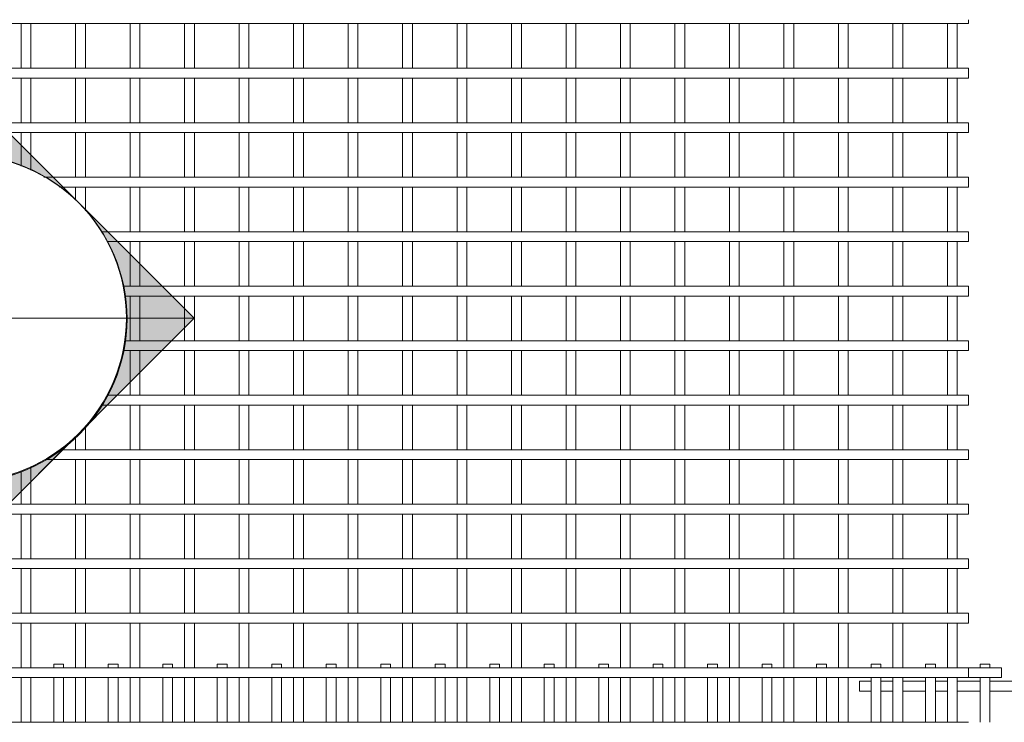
# Model space of a CAD drawing. Header units: millimetres. Extents: x 270 to 8201, y -488 to 3349.
# Tile 7 of 9: x 3745 to 5552, y 2060 to 3349. Entities that reach past the tile are written whole.
import ezdxf

# ---------------------------------------------------------------- set-up
doc = ezdxf.new("R2010")
doc.units = ezdxf.units.MM
for name, color, linetype, lineweight in [('A-DETL-THIN', 151, 'Continuous', 18), ('A-GENM', 13, 'Continuous', 18), ('G-ANNO-SYMB', 111, 'Continuous', 9)]:
    doc.layers.add(name, color=color, linetype=linetype, lineweight=lineweight)

# ---------------------------------------------------------------- blocks, each defined once
blk = doc.blocks.new('United Steel Ductile SE91 Small Mesh - United Steel Ductile SE91 Small Mesh-261679-Level 1')
at = {"layer": 'A-GENM'}
for p, q in [((-1738.9, 0), (-1738.9, -6.9)), ((-1720.9, 0), (-1738.9, 0)), ((-1720.9, -6.9), (-1720.9, 0)), ((-1638.9, 0), (-1638.9, -6.9)), ((-1620.9, 0), (-1638.9, 0)), ((-1620.9, -6.9), (-1620.9, 0)), ((-1538.9, 0), (-1538.9, -6.9)), ((-1520.9, 0), (-1538.9, 0)), ((-1520.9, -6.9), (-1520.9, 0)), ((-1438.9, 0), (-1438.9, -6.9)), ((-1420.9, 0), (-1438.9, 0)), ((-1420.9, -6.9), (-1420.9, 0)), ((-1338.9, 0), (-1338.9, -6.9)), ((-1320.9, 0), (-1338.9, 0)), ((-1320.9, -6.9), (-1320.9, 0)), ((-1238.9, 0), (-1238.9, -6.9)), ((-1220.9, 0), (-1238.9, 0)), ((-1220.9, -6.9), (-1220.9, 0)), ((-1138.9, 0), (-1138.9, -6.9)), ((-1120.9, 0), (-1138.9, 0)), ((-1120.9, -6.9), (-1120.9, 0)), ((-1038.9, 0), (-1038.9, -6.9)), ((-1020.9, 0), (-1038.9, 0)), ((-1020.9, -6.9), (-1020.9, 0)), ((-938.9, 0), (-938.9, -6.9)), ((-920.9, 0), (-938.9, 0)), ((-920.9, -6.9), (-920.9, 0)), ((-838.9, 0), (-838.9, -6.9)), ((-820.9, 0), (-838.9, 0)), ((-820.9, -6.9), (-820.9, 0)), ((-738.9, 0), (-738.9, -6.9)), ((-720.9, 0), (-738.9, 0)), ((-720.9, -6.9), (-720.9, 0)), ((-639, 0), (-639, -6.9)), ((-621, 0), (-639, 0)), ((-621, -6.9), (-621, 0)), ((-539, 0), (-539, -6.9)), ((-521, 0), (-539, 0)), ((-521, -6.9), (-521, 0)), ((-439, 0), (-439, -6.9)), ((-421, 0), (-439, 0)), ((-421, -6.9), (-421, 0)), ((-339, 0), (-339, -6.9)), ((-321, 0), (-339, 0)), ((-321, -6.9), (-321, 0)), ((-239, 0), (-239, -6.9)), ((-221, 0), (-239, 0)), ((-221, -6.9), (-221, 0)), ((-139, 0), (-139, -6.9)), ((-121, 0), (-139, 0)), ((-121, -6.9), (-121, 0)), ((-39, 0), (-39, -6.9)), ((-21, 0), (-39, 0)), ((-21, -6.9), (-21, 0)), ((0, -6.9), (-60, -6.9)), ((0, -24.9), (0, -6.9)), ((-1738.9, -24.9), (-1738.9, -106.5)), ((-1720.9, -106.5), (-1720.9, -24.9)), ((-1638.9, -24.9), (-1638.9, -106.5)), ((-1620.9, -106.5), (-1620.9, -24.9)), ((-1538.9, -24.9), (-1538.9, -106.5)), ((-1520.9, -106.5), (-1520.9, -24.9)), ((-1438.9, -24.9), (-1438.9, -106.5)), ((-1420.9, -106.5), (-1420.9, -24.9)), ((-1338.9, -24.9), (-1338.9, -106.5)), ((-1320.9, -106.5), (-1320.9, -24.9)), ((-1238.9, -24.9), (-1238.9, -106.5)), ((-1220.9, -106.5), (-1220.9, -24.9)), ((-1138.9, -24.9), (-1138.9, -106.8)), ((-1120.9, -106.5), (-1120.9, -24.9)), ((-1038.9, -24.9), (-1038.9, -106.5)), ((-1020.9, -106.5), (-1020.9, -24.9)), ((-938.9, -24.9), (-938.9, -106.5)), ((-920.9, -106.5), (-920.9, -24.9)), ((-838.9, -24.9), (-838.9, -106.5)), ((-820.9, -106.5), (-820.9, -24.9)), ((-738.9, -24.9), (-738.9, -106.5)), ((-720.9, -106.5), (-720.9, -24.9)), ((-639, -24.9), (-639, -106.5)), ((-621, -106.5), (-621, -24.9)), ((-539, -24.9), (-539, -106.5)), ((-521, -106.5), (-521, -24.9)), ((-439, -24.9), (-439, -106.8)), ((-421, -106.5), (-421, -24.9)), ((-339, -24.9), (-339, -106.5)), ((-321, -106.5), (-321, -24.9)), ((-239, -24.9), (-239, -106.5)), ((-221, -106.5), (-221, -24.9)), ((-139, -24.9), (-139, -106.5)), ((-121, -106.5), (-121, -24.9)), ((-60, -24.9), (0, -24.9)), ((-39, -24.9), (-39, -106.5)), ((-21, -106.5), (-21, -24.9))]:
    blk.add_line(p, q, dxfattribs=at)
blk = doc.blocks.new('United Steel Ductile SE91 Small Mesh - United Steel Ductile SE91 Small Mesh-V1-Level 1')
at = {"layer": 'A-GENM'}
for p, q in [((0, -524.8), (0, -517.8)), ((-4560, -524.8), (0, -524.8)), ((-1738.9, -524.8), (-1738.9, -606.8)), ((-1720.9, -606.8), (-1720.9, -524.8)), ((-1638.9, -524.8), (-1638.9, -606.8)), ((-1620.9, -606.8), (-1620.9, -524.8)), ((-1538.9, -524.8), (-1538.9, -606.8)), ((-1520.9, -606.8), (-1520.9, -524.8)), ((-1438.9, -524.8), (-1438.9, -606.8)), ((-1420.9, -606.8), (-1420.9, -524.8)), ((-1338.9, -524.8), (-1338.9, -606.8)), ((-1320.9, -606.8), (-1320.9, -524.8)), ((-1238.9, -524.8), (-1238.9, -606.8)), ((-1220.9, -606.8), (-1220.9, -524.8)), ((-1138.9, -524.8), (-1138.9, -606.8)), ((-1120.9, -606.8), (-1120.9, -524.8)), ((-1038.9, -524.8), (-1038.9, -606.8)), ((-1020.9, -606.8), (-1020.9, -524.8)), ((-938.9, -524.8), (-938.9, -606.8)), ((-920.9, -606.8), (-920.9, -524.8)), ((-838.9, -524.8), (-838.9, -606.8)), ((-820.9, -606.8), (-820.9, -524.8)), ((-738.9, -524.8), (-738.9, -606.8)), ((-720.9, -606.8), (-720.9, -524.8)), ((-639, -524.8), (-639, -606.8)), ((-621, -606.8), (-621, -524.8)), ((-539, -524.8), (-539, -606.8)), ((-521, -606.8), (-521, -524.8)), ((-439, -524.8), (-439, -606.8)), ((-421, -606.8), (-421, -524.8)), ((-339, -524.8), (-339, -606.8)), ((-321, -606.8), (-321, -524.8)), ((-239, -524.8), (-239, -606.8)), ((-221, -606.8), (-221, -524.8)), ((-139, -524.8), (-139, -606.8)), ((-121, -606.8), (-121, -524.8)), ((-39, -524.8), (-39, -606.8)), ((-21, -606.8), (-21, -524.8)), ((0, -606.8), (-4560, -606.8)), ((0, -624.8), (0, -606.8)), ((-4560, -624.8), (0, -624.8)), ((-1738.9, -624.8), (-1738.9, -706.8)), ((-1720.9, -706.8), (-1720.9, -624.8)), ((-1638.9, -624.8), (-1638.9, -706.8)), ((-1620.9, -706.8), (-1620.9, -624.8)), ((-1538.9, -624.8), (-1538.9, -706.8)), ((-1520.9, -706.8), (-1520.9, -624.8)), ((-1438.9, -624.8), (-1438.9, -706.8)), ((-1420.9, -706.8), (-1420.9, -624.8)), ((-1338.9, -624.8), (-1338.9, -706.8)), ((-1320.9, -706.8), (-1320.9, -624.8)), ((-1238.9, -624.8), (-1238.9, -706.8)), ((-1220.9, -706.8), (-1220.9, -624.8)), ((-1138.9, -624.8), (-1138.9, -706.8)), ((-1120.9, -706.8), (-1120.9, -624.8)), ((-1038.9, -624.8), (-1038.9, -706.8)), ((-1020.9, -706.8), (-1020.9, -624.8)), ((-938.9, -624.8), (-938.9, -706.8)), ((-920.9, -706.8), (-920.9, -624.8)), ((-838.9, -624.8), (-838.9, -706.8)), ((-820.9, -706.8), (-820.9, -624.8)), ((-738.9, -624.8), (-738.9, -706.8)), ((-720.9, -706.8), (-720.9, -624.8)), ((-639, -624.8), (-639, -706.8)), ((-621, -706.8), (-621, -624.8)), ((-539, -624.8), (-539, -706.8)), ((-521, -706.8), (-521, -624.8)), ((-439, -624.8), (-439, -706.8)), ((-421, -706.8), (-421, -624.8)), ((-339, -624.8), (-339, -706.8)), ((-321, -706.8), (-321, -624.8)), ((-239, -624.8), (-239, -706.8)), ((-221, -706.8), (-221, -624.8)), ((-139, -624.8), (-139, -706.8)), ((-121, -706.8), (-121, -624.8)), ((-39, -624.8), (-39, -706.8)), ((-21, -706.8), (-21, -624.8)), ((0, -706.8), (-4560, -706.8)), ((0, -724.8), (0, -706.8)), ((-4560, -724.8), (0, -724.8)), ((-1738.9, -724.8), (-1738.9, -786.6)), ((-1720.9, -794.1), (-1720.9, -724.8)), ((-1638.9, -724.8), (-1638.9, -806.7)), ((-1620.9, -806.7), (-1620.9, -724.8)), ((-1538.9, -724.8), (-1538.9, -806.7)), ((-1520.9, -806.7), (-1520.9, -724.8)), ((-1438.9, -724.8), (-1438.9, -806.7)), ((-1420.9, -806.7), (-1420.9, -724.8)), ((-1338.9, -724.8), (-1338.9, -806.7)), ((-1320.9, -806.7), (-1320.9, -724.8)), ((-1238.9, -724.8), (-1238.9, -806.7)), ((-1220.9, -806.7), (-1220.9, -724.8)), ((-1138.9, -724.8), (-1138.9, -806.7)), ((-1120.9, -806.7), (-1120.9, -724.8)), ((-1038.9, -724.8), (-1038.9, -806.7)), ((-1020.9, -806.7), (-1020.9, -724.8)), ((-938.9, -724.8), (-938.9, -806.7)), ((-920.9, -806.7), (-920.9, -724.8)), ((-838.9, -724.8), (-838.9, -806.7)), ((-820.9, -806.7), (-820.9, -724.8)), ((-738.9, -724.8), (-738.9, -806.7)), ((-720.9, -806.7), (-720.9, -724.8)), ((-639, -724.8), (-639, -806.7)), ((-621, -806.7), (-621, -724.8)), ((-539, -724.8), (-539, -806.7)), ((-521, -806.7), (-521, -724.8)), ((-439, -724.8), (-439, -806.7)), ((-421, -806.7), (-421, -724.8)), ((-339, -724.8), (-339, -806.7)), ((-321, -806.7), (-321, -724.8)), ((-239, -724.8), (-239, -806.7)), ((-221, -806.7), (-221, -724.8)), ((-139, -724.8), (-139, -806.7)), ((-121, -806.7), (-121, -724.8)), ((-39, -724.8), (-39, -806.7)), ((-21, -806.7), (-21, -724.8)), ((0, -806.7), (-1697.3, -806.7)), ((0, -824.7), (0, -806.7)), ((-1668.6, -824.7), (0, -824.7)), ((-1638.9, -824.7), (-1638.9, -849.1)), ((-1620.9, -868.5), (-1620.9, -824.7)), ((-1538.9, -824.7), (-1538.9, -906.7)), ((-1520.9, -906.7), (-1520.9, -824.7)), ((-1438.9, -824.7), (-1438.9, -906.7)), ((-1420.9, -906.7), (-1420.9, -824.7)), ((-1338.9, -824.7), (-1338.9, -906.7)), ((-1320.9, -906.7), (-1320.9, -824.7)), ((-1238.9, -824.7), (-1238.9, -906.7)), ((-1220.9, -906.7), (-1220.9, -824.7)), ((-1138.9, -824.7), (-1138.9, -906.7)), ((-1120.9, -906.7), (-1120.9, -824.7)), ((-1038.9, -824.7), (-1038.9, -906.7)), ((-1020.9, -906.7), (-1020.9, -824.7)), ((-938.9, -824.7), (-938.9, -906.7)), ((-920.9, -906.7), (-920.9, -824.7)), ((-838.9, -824.7), (-838.9, -906.7)), ((-820.9, -906.7), (-820.9, -824.7)), ((-738.9, -824.7), (-738.9, -906.7)), ((-720.9, -906.7), (-720.9, -824.7)), ((-639, -824.7), (-639, -906.7)), ((-621, -906.7), (-621, -824.7)), ((-539, -824.7), (-539, -906.7)), ((-521, -906.7), (-521, -824.7)), ((-439, -824.7), (-439, -906.7)), ((-421, -906.7), (-421, -824.7)), ((-339, -824.7), (-339, -906.7)), ((-321, -906.7), (-321, -824.7)), ((-239, -824.7), (-239, -906.7)), ((-221, -906.7), (-221, -824.7)), ((-139, -824.7), (-139, -906.7)), ((-121, -906.7), (-121, -824.7)), ((-39, -824.7), (-39, -906.7)), ((-21, -906.7), (-21, -824.7)), ((0, -906.7), (-1591.5, -906.7)), ((0, -924.7), (0, -906.7)), ((-1581.9, -924.7), (0, -924.7)), ((-1538.9, -924.7), (-1538.9, -1006.7)), ((-1520.9, -1006.7), (-1520.9, -924.7)), ((-1438.9, -924.7), (-1438.9, -1006.7)), ((-1420.9, -1006.7), (-1420.9, -924.7)), ((-1338.9, -924.7), (-1338.9, -1006.7)), ((-1320.9, -1006.7), (-1320.9, -924.7)), ((-1238.9, -924.7), (-1238.9, -1006.7)), ((-1220.9, -1006.7), (-1220.9, -924.7)), ((-1138.9, -924.7), (-1138.9, -1006.7)), ((-1120.9, -1006.7), (-1120.9, -924.7)), ((-1038.9, -924.7), (-1038.9, -1006.7)), ((-1020.9, -1006.7), (-1020.9, -924.7)), ((-938.9, -924.7), (-938.9, -1006.7)), ((-920.9, -1006.7), (-920.9, -924.7)), ((-838.9, -924.7), (-838.9, -1006.7)), ((-820.9, -1006.7), (-820.9, -924.7)), ((-738.9, -924.7), (-738.9, -1006.7)), ((-720.9, -1006.7), (-720.9, -924.7)), ((-639, -924.7), (-639, -1006.7)), ((-621, -1006.7), (-621, -924.7)), ((-539, -924.7), (-539, -1006.7)), ((-521, -1006.7), (-521, -924.7)), ((-439, -924.7), (-439, -1006.7)), ((-421, -1006.7), (-421, -924.7)), ((-339, -924.7), (-339, -1006.7)), ((-321, -1006.7), (-321, -924.7)), ((-239, -924.7), (-239, -1006.7)), ((-221, -1006.7), (-221, -924.7)), ((-139, -924.7), (-139, -1006.7)), ((-121, -1006.7), (-121, -924.7)), ((-39, -924.7), (-39, -1006.7)), ((-21, -1006.7), (-21, -924.7)), ((0, -1006.7), (-1550.7, -1006.7)), ((0, -1024.7), (0, -1006.7)), ((-1548.7, -1024.7), (0, -1024.7)), ((-1538.9, -1024.7), (-1538.9, -1106.7)), ((-1520.9, -1106.7), (-1520.9, -1024.7)), ((-1438.9, -1024.7), (-1438.9, -1106.7)), ((-1420.9, -1106.7), (-1420.9, -1024.7)), ((-1338.9, -1024.7), (-1338.9, -1106.7)), ((-1320.9, -1106.7), (-1320.9, -1024.7)), ((-1238.9, -1024.7), (-1238.9, -1106.7)), ((-1220.9, -1106.7), (-1220.9, -1024.7)), ((-1138.9, -1024.7), (-1138.9, -1106.7)), ((-1120.9, -1106.7), (-1120.9, -1024.7)), ((-1038.9, -1024.7), (-1038.9, -1106.7)), ((-1020.9, -1106.7), (-1020.9, -1024.7)), ((-938.9, -1024.7), (-938.9, -1106.7)), ((-920.9, -1106.7), (-920.9, -1024.7)), ((-838.9, -1024.7), (-838.9, -1106.7)), ((-820.9, -1106.7), (-820.9, -1024.7)), ((-738.9, -1024.7), (-738.9, -1106.7)), ((-720.9, -1106.7), (-720.9, -1024.7)), ((-639, -1024.7), (-639, -1106.7)), ((-621, -1106.7), (-621, -1024.7)), ((-539, -1024.7), (-539, -1106.7)), ((-521, -1106.7), (-521, -1024.7)), ((-439, -1024.7), (-439, -1106.7)), ((-421, -1106.7), (-421, -1024.7)), ((-339, -1024.7), (-339, -1106.7)), ((-321, -1106.7), (-321, -1024.7)), ((-239, -1024.7), (-239, -1106.7)), ((-221, -1106.7), (-221, -1024.7)), ((-139, -1024.7), (-139, -1106.7)), ((-121, -1106.7), (-121, -1024.7)), ((-39, -1024.7), (-39, -1106.7)), ((-21, -1106.7), (-21, -1024.7)), ((0, -1106.7), (-1548.5, -1106.7)), ((0, -1124.7), (0, -1106.7)), ((-1550.4, -1124.7), (0, -1124.7)), ((-1538.9, -1124.7), (-1538.9, -1206.7)), ((-1520.9, -1206.7), (-1520.9, -1124.7)), ((-1438.9, -1124.7), (-1438.9, -1206.7)), ((-1420.9, -1206.7), (-1420.9, -1124.7)), ((-1338.9, -1124.7), (-1338.9, -1206.7)), ((-1320.9, -1206.7), (-1320.9, -1124.7)), ((-1238.9, -1124.7), (-1238.9, -1206.7)), ((-1220.9, -1206.7), (-1220.9, -1124.7)), ((-1138.9, -1124.7), (-1138.9, -1206.7)), ((-1120.9, -1206.7), (-1120.9, -1124.7)), ((-1038.9, -1124.7), (-1038.9, -1206.7)), ((-1020.9, -1206.7), (-1020.9, -1124.7)), ((-938.9, -1124.7), (-938.9, -1206.7)), ((-920.9, -1206.7), (-920.9, -1124.7)), ((-838.9, -1124.7), (-838.9, -1206.7)), ((-820.9, -1206.7), (-820.9, -1124.7)), ((-738.9, -1124.7), (-738.9, -1206.7)), ((-720.9, -1206.7), (-720.9, -1124.7)), ((-639, -1124.7), (-639, -1206.7)), ((-621, -1206.7), (-621, -1124.7)), ((-539, -1124.7), (-539, -1206.7)), ((-521, -1206.7), (-521, -1124.7)), ((-439, -1124.7), (-439, -1206.7)), ((-421, -1206.7), (-421, -1124.7)), ((-339, -1124.7), (-339, -1206.7)), ((-321, -1206.7), (-321, -1124.7)), ((-239, -1124.7), (-239, -1206.7)), ((-221, -1206.7), (-221, -1124.7)), ((-139, -1124.7), (-139, -1206.7)), ((-121, -1206.7), (-121, -1124.7)), ((-39, -1124.7), (-39, -1206.7)), ((-21, -1206.7), (-21, -1124.7)), ((0, -1206.7), (-1581, -1206.7)), ((0, -1224.7), (0, -1206.7)), ((-1590.6, -1224.7), (0, -1224.7)), ((-1538.9, -1224.7), (-1538.9, -1306.7)), ((-1520.9, -1306.7), (-1520.9, -1224.7)), ((-1438.9, -1224.7), (-1438.9, -1306.7)), ((-1420.9, -1306.7), (-1420.9, -1224.7)), ((-1338.9, -1224.7), (-1338.9, -1306.7)), ((-1320.9, -1306.7), (-1320.9, -1224.7)), ((-1238.9, -1224.7), (-1238.9, -1306.7)), ((-1220.9, -1306.7), (-1220.9, -1224.7)), ((-1138.9, -1224.7), (-1138.9, -1306.7)), ((-1120.9, -1306.7), (-1120.9, -1224.7)), ((-1038.9, -1224.7), (-1038.9, -1306.7)), ((-1020.9, -1306.7), (-1020.9, -1224.7)), ((-938.9, -1224.7), (-938.9, -1306.7)), ((-920.9, -1306.7), (-920.9, -1224.7)), ((-838.9, -1224.7), (-838.9, -1306.7)), ((-820.9, -1306.7), (-820.9, -1224.7)), ((-738.9, -1224.7), (-738.9, -1306.7)), ((-720.9, -1306.7), (-720.9, -1224.7)), ((-639, -1224.7), (-639, -1306.7)), ((-621, -1306.7), (-621, -1224.7)), ((-539, -1224.7), (-539, -1306.7)), ((-521, -1306.7), (-521, -1224.7)), ((-439, -1224.7), (-439, -1306.7)), ((-421, -1306.7), (-421, -1224.7)), ((-339, -1224.7), (-339, -1306.7)), ((-321, -1306.7), (-321, -1224.7)), ((-239, -1224.7), (-239, -1306.7)), ((-221, -1306.7), (-221, -1224.7)), ((-139, -1224.7), (-139, -1306.7)), ((-121, -1306.7), (-121, -1224.7)), ((-39, -1224.7), (-39, -1306.7)), ((-21, -1306.7), (-21, -1224.7)), ((-1620.9, -1306.7), (-1620.9, -1264.6)), ((-1638.9, -1284), (-1638.9, -1306.7)), ((0, -1306.7), (-1666.6, -1306.7)), ((0, -1324.7), (0, -1306.7)), ((-1694.1, -1324.7), (0, -1324.7)), ((-1638.9, -1324.7), (-1638.9, -1406.7)), ((-1620.9, -1406.7), (-1620.9, -1324.7)), ((-1538.9, -1324.7), (-1538.9, -1406.7)), ((-1520.9, -1406.7), (-1520.9, -1324.7)), ((-1438.9, -1324.7), (-1438.9, -1406.7)), ((-1420.9, -1406.7), (-1420.9, -1324.7)), ((-1338.9, -1324.7), (-1338.9, -1406.7)), ((-1320.9, -1406.7), (-1320.9, -1324.7)), ((-1238.9, -1324.7), (-1238.9, -1406.7)), ((-1220.9, -1406.7), (-1220.9, -1324.7)), ((-1138.9, -1324.7), (-1138.9, -1406.7)), ((-1120.9, -1406.7), (-1120.9, -1324.7)), ((-1038.9, -1324.7), (-1038.9, -1406.7)), ((-1020.9, -1406.7), (-1020.9, -1324.7)), ((-938.9, -1324.7), (-938.9, -1406.7)), ((-920.9, -1406.7), (-920.9, -1324.7)), ((-838.9, -1324.7), (-838.9, -1406.7)), ((-820.9, -1406.7), (-820.9, -1324.7)), ((-738.9, -1324.7), (-738.9, -1406.7)), ((-720.9, -1406.7), (-720.9, -1324.7)), ((-639, -1324.7), (-639, -1406.7)), ((-621, -1406.7), (-621, -1324.7)), ((-539, -1324.7), (-539, -1406.7)), ((-521, -1406.7), (-521, -1324.7)), ((-439, -1324.7), (-439, -1406.7)), ((-421, -1406.7), (-421, -1324.7)), ((-339, -1324.7), (-339, -1406.7)), ((-321, -1406.7), (-321, -1324.7)), ((-239, -1324.7), (-239, -1406.7)), ((-221, -1406.7), (-221, -1324.7)), ((-139, -1324.7), (-139, -1406.7)), ((-121, -1406.7), (-121, -1324.7)), ((-39, -1324.7), (-39, -1406.7)), ((-21, -1406.7), (-21, -1324.7)), ((-1738.9, -1346.5), (-1738.9, -1406.7)), ((-1720.9, -1406.7), (-1720.9, -1339)), ((0, -1406.7), (-4560, -1406.7)), ((0, -1424.7), (0, -1406.7)), ((-4560, -1424.7), (0, -1424.7)), ((-1738.9, -1424.7), (-1738.9, -1506.6)), ((-1720.9, -1506.6), (-1720.9, -1424.7)), ((-1638.9, -1424.7), (-1638.9, -1506.6)), ((-1620.9, -1506.6), (-1620.9, -1424.7)), ((-1538.9, -1424.7), (-1538.9, -1506.6)), ((-1520.9, -1506.6), (-1520.9, -1424.7)), ((-1438.9, -1424.7), (-1438.9, -1506.6)), ((-1420.9, -1506.6), (-1420.9, -1424.7)), ((-1338.9, -1424.7), (-1338.9, -1506.6)), ((-1320.9, -1506.6), (-1320.9, -1424.7)), ((-1238.9, -1424.7), (-1238.9, -1506.6)), ((-1220.9, -1506.6), (-1220.9, -1424.7)), ((-1138.9, -1424.7), (-1138.9, -1506.6)), ((-1120.9, -1506.6), (-1120.9, -1424.7)), ((-1038.9, -1424.7), (-1038.9, -1506.6)), ((-1020.9, -1506.6), (-1020.9, -1424.7)), ((-938.9, -1424.7), (-938.9, -1506.6)), ((-920.9, -1506.6), (-920.9, -1424.7)), ((-838.9, -1424.7), (-838.9, -1506.6)), ((-820.9, -1506.6), (-820.9, -1424.7)), ((-738.9, -1424.7), (-738.9, -1506.6)), ((-720.9, -1506.6), (-720.9, -1424.7)), ((-639, -1424.7), (-639, -1506.6)), ((-621, -1506.6), (-621, -1424.7)), ((-539, -1424.7), (-539, -1506.6)), ((-521, -1506.6), (-521, -1424.7)), ((-439, -1424.7), (-439, -1506.6)), ((-421, -1506.6), (-421, -1424.7)), ((-339, -1424.7), (-339, -1506.6)), ((-321, -1506.6), (-321, -1424.7)), ((-239, -1424.7), (-239, -1506.6)), ((-221, -1506.6), (-221, -1424.7)), ((-139, -1424.7), (-139, -1506.6)), ((-121, -1506.6), (-121, -1424.7)), ((-39, -1424.7), (-39, -1506.6)), ((-21, -1506.6), (-21, -1424.7)), ((0, -1506.6), (-4560, -1506.6)), ((0, -1524.6), (0, -1506.6)), ((-4560, -1524.6), (0, -1524.6)), ((-1738.9, -1524.6), (-1738.9, -1606.6)), ((-1720.9, -1606.6), (-1720.9, -1524.6)), ((-1638.9, -1524.6), (-1638.9, -1606.6)), ((-1620.9, -1606.6), (-1620.9, -1524.6)), ((-1538.9, -1524.6), (-1538.9, -1606.6)), ((-1520.9, -1606.6), (-1520.9, -1524.6)), ((-1438.9, -1524.6), (-1438.9, -1606.6)), ((-1420.9, -1606.6), (-1420.9, -1524.6)), ((-1338.9, -1524.6), (-1338.9, -1606.6)), ((-1320.9, -1606.6), (-1320.9, -1524.6)), ((-1238.9, -1524.6), (-1238.9, -1606.6)), ((-1220.9, -1606.6), (-1220.9, -1524.6)), ((-1138.9, -1524.6), (-1138.9, -1606.6)), ((-1120.9, -1606.6), (-1120.9, -1524.6)), ((-1038.9, -1524.6), (-1038.9, -1606.6)), ((-1020.9, -1606.6), (-1020.9, -1524.6)), ((-938.9, -1524.6), (-938.9, -1606.6)), ((-920.9, -1606.6), (-920.9, -1524.6)), ((-838.9, -1524.6), (-838.9, -1606.6)), ((-820.9, -1606.6), (-820.9, -1524.6)), ((-738.9, -1524.6), (-738.9, -1606.6)), ((-720.9, -1606.6), (-720.9, -1524.6)), ((-639, -1524.6), (-639, -1606.6)), ((-621, -1606.6), (-621, -1524.6)), ((-539, -1524.6), (-539, -1606.6)), ((-521, -1606.6), (-521, -1524.6)), ((-439, -1524.6), (-439, -1606.6)), ((-421, -1606.6), (-421, -1524.6)), ((-339, -1524.6), (-339, -1606.6)), ((-321, -1606.6), (-321, -1524.6)), ((-239, -1524.6), (-239, -1606.6)), ((-221, -1606.6), (-221, -1524.6)), ((-139, -1524.6), (-139, -1606.6)), ((-121, -1606.6), (-121, -1524.6)), ((-39, -1524.6), (-39, -1606.6)), ((-21, -1606.6), (-21, -1524.6)), ((0, -1606.6), (-4560, -1606.6)), ((0, -1624.6), (0, -1606.6)), ((-4560, -1624.6), (0, -1624.6)), ((-1738.9, -1624.6), (-1738.9, -1706.6)), ((-1720.9, -1706.6), (-1720.9, -1624.6)), ((-1638.9, -1624.6), (-1638.9, -1706.6)), ((-1620.9, -1706.6), (-1620.9, -1624.6)), ((-1538.9, -1624.6), (-1538.9, -1706.6)), ((-1520.9, -1706.6), (-1520.9, -1624.6)), ((-1438.9, -1624.6), (-1438.9, -1706.6)), ((-1420.9, -1706.6), (-1420.9, -1624.6)), ((-1338.9, -1624.6), (-1338.9, -1706.6)), ((-1320.9, -1706.6), (-1320.9, -1624.6)), ((-1238.9, -1624.6), (-1238.9, -1706.6)), ((-1220.9, -1706.6), (-1220.9, -1624.6)), ((-1138.9, -1624.6), (-1138.9, -1706.6)), ((-1120.9, -1706.6), (-1120.9, -1624.6)), ((-1038.9, -1624.6), (-1038.9, -1706.6)), ((-1020.9, -1706.6), (-1020.9, -1624.6)), ((-938.9, -1624.6), (-938.9, -1706.6)), ((-920.9, -1706.6), (-920.9, -1624.6)), ((-838.9, -1624.6), (-838.9, -1706.6)), ((-820.9, -1706.6), (-820.9, -1624.6)), ((-738.9, -1624.6), (-738.9, -1706.6)), ((-720.9, -1706.6), (-720.9, -1624.6)), ((-639, -1624.6), (-639, -1706.6)), ((-621, -1706.6), (-621, -1624.6)), ((-539, -1624.6), (-539, -1706.6)), ((-521, -1706.6), (-521, -1624.6)), ((-439, -1624.6), (-439, -1706.6)), ((-421, -1706.6), (-421, -1624.6)), ((-339, -1624.6), (-339, -1706.6)), ((-321, -1706.6), (-321, -1624.6)), ((-239, -1624.6), (-239, -1706.6)), ((-221, -1706.6), (-221, -1624.6)), ((-139, -1624.6), (-139, -1706.6)), ((-121, -1706.6), (-121, -1624.6)), ((-39, -1624.6), (-39, -1706.6)), ((-21, -1706.6), (-21, -1624.6)), ((0, -1706.6), (-4560, -1706.6)), ((0, -1724.6), (0, -1706.6)), ((-4560, -1724.6), (0, -1724.6)), ((-1738.9, -1724.7), (-1738.9, -1806.2)), ((-1720.9, -1806.2), (-1720.9, -1724.7)), ((-1638.9, -1724.7), (-1638.9, -1806.2)), ((-1620.9, -1806.2), (-1620.9, -1724.7)), ((-1538.9, -1724.7), (-1538.9, -1806.2)), ((-1520.9, -1806.6), (-1520.9, -1724.7)), ((-1438.9, -1724.7), (-1438.9, -1806.2)), ((-1420.9, -1806.2), (-1420.9, -1724.7)), ((-1338.9, -1724.7), (-1338.9, -1806.2)), ((-1320.9, -1806.2), (-1320.9, -1724.7)), ((-1238.9, -1724.7), (-1238.9, -1806.2)), ((-1220.9, -1806.2), (-1220.9, -1724.7)), ((-1138.9, -1724.7), (-1138.9, -1806.2)), ((-1120.9, -1806.2), (-1120.9, -1724.7)), ((-1038.9, -1724.7), (-1038.9, -1806.2)), ((-1020.9, -1806.2), (-1020.9, -1724.7)), ((-938.9, -1724.7), (-938.9, -1806.2)), ((-920.9, -1806.2), (-920.9, -1724.7)), ((-838.9, -1724.7), (-838.9, -1806.2)), ((-820.9, -1806.6), (-820.9, -1724.7)), ((-738.9, -1724.7), (-738.9, -1806.2)), ((-720.9, -1806.2), (-720.9, -1724.7)), ((-639, -1724.7), (-639, -1806.2)), ((-621, -1806.2), (-621, -1724.7)), ((-539, -1724.7), (-539, -1806.2)), ((-521, -1806.2), (-521, -1724.7)), ((-439, -1724.7), (-439, -1806.2)), ((-421, -1806.2), (-421, -1724.7)), ((-339, -1724.7), (-339, -1806.2)), ((-321, -1806.2), (-321, -1724.7)), ((-239, -1724.7), (-239, -1806.2)), ((-221, -1806.2), (-221, -1724.7)), ((-139, -1724.7), (-139, -1806.2)), ((-121, -1806.6), (-121, -1724.7)), ((-39, -1724.7), (-39, -1806.2)), ((-21, -1806.2), (-21, -1724.7)), ((0, -1806.6), (-4560, -1806.6))]:
    blk.add_line(p, q, dxfattribs=at)
blk = doc.blocks.new('United Steel Ductile SE91 Small Mesh - United Steel Ductile SE91 Small Mesh-V2-Level 1')
at = {"layer": 'A-GENM'}
for p, q in [((-4538.9, -6.9), (-4560, -6.9)), ((-4560, -6.9), (-4560, -24.9)), ((-4498.9, -6.9), (-4520.9, -6.9)), ((-4520.8, -6.9), (-4520.8, -0.2)), ((-4438.9, -6.9), (-4480.9, -6.9)), ((-4398.9, -6.9), (-4420.9, -6.9)), ((-4420.8, -6.9), (-4420.8, -0.2)), ((-4338.9, -6.9), (-4380.9, -6.9)), ((-2833.3, -6.9), (-4320.9, -6.9)), ((-4320.8, -6.9), (-4320.8, -0.2)), ((-4560, -24.9), (-4538.9, -24.9)), ((-4520.9, -24.9), (-4498.9, -24.9)), ((-4520.8, -81.8), (-4520.8, -24.9)), ((-4480.9, -24.9), (-4438.9, -24.9)), ((-4420.9, -24.9), (-4398.9, -24.9)), ((-4420.8, -81.8), (-4420.8, -24.9)), ((-4380.9, -24.9), (-4338.9, -24.9)), ((-4320.9, -24.9), (-2833.3, -24.9)), ((-4320.8, -81.8), (-4320.8, -24.9))]:
    blk.add_line(p, q, dxfattribs=at)
blk = doc.blocks.new('Section - M_Section Head - Filled-1049-Level 1')
at = {"layer": 'G-ANNO-SYMB'}
h = blk.add_hatch(color=256, dxfattribs=at)
edge = h.paths.add_edge_path()
edge.add_line((-6, 8.485), (-6, 6))
edge.add_arc((-6, 0), 6, 90, 135)
edge.add_line((-10.243, 4.243), (-6, 8.485))
h = blk.add_hatch(color=256, dxfattribs=at)
edge = h.paths.add_edge_path()
edge.add_line((-6, 8.485), (-1.757, 4.243))
edge.add_arc((-6, 0), 6, 45, 90)
edge.add_line((-6, 6), (-6, 8.485))
h = blk.add_hatch(color=256, dxfattribs=at)
edge = h.paths.add_edge_path()
edge.add_line((-14.485, 0), (-10.243, 4.243))
edge.add_arc((-6, 0), 6, 135, 180)
edge.add_line((-12, 0), (-14.485, 0))
h = blk.add_hatch(color=256, dxfattribs=at)
edge = h.paths.add_edge_path()
edge.add_line((2.485, 0), (0, 0))
edge.add_arc((-6, 0), 6, 360, 405)
edge.add_line((-1.757, 4.243), (2.485, 0))
for p, q in [((-6, 8.485), (-14.485, 0)), ((-6, 8.485), (-10.243, 4.243)), ((-6, 8.485), (2.485, 0)), ((-6, 6), (-6, 8.485)), ((-6, 8.485), (-6, 6)), ((-1.757, 4.243), (-6, 8.485)), ((-10.243, 4.243), (-14.485, 0)), ((2.485, 0), (-1.757, 4.243)), ((-14.485, 0), (-12, 0)), ((0, 0), (2.485, 0)), ((-12, 0), (-14.485, 0)), ((0, 0), (2.485, 0))]:
    blk.add_line(p, q, dxfattribs=at)
for start, end in [(360, 180), (90, 135), (45, 90), (135, 180), (360, 45), (180, 360)]:
    blk.add_arc((-6, 0), 6, start, end, dxfattribs=at)

msp = doc.modelspace()

# ---------------------------------------------------------------- linework, layer by layer
at = {"layer": 'A-DETL-THIN'}
for start, end in [(360, 180), (180, 360)]:
    msp.add_arc((3641.7, 2800.5), 300, start, end, dxfattribs=at)
at = {"layer": 'G-ANNO-SYMB'}
msp.add_line((3340.5, 2801.7), (3940.5, 2801.7), dxfattribs=at)

# ---------------------------------------------------------------- block references
at = {"layer": 'A-GENM'}
for name, p in [('United Steel Ductile SE91 Small Mesh - United Steel Ductile SE91 Small Mesh-V1-Level 1', (5486.3, 3867)), ('United Steel Ductile SE91 Small Mesh - United Steel Ductile SE91 Small Mesh-261679-Level 1', (5546.3, 2167.3)), ('United Steel Ductile SE91 Small Mesh - United Steel Ductile SE91 Small Mesh-V2-Level 1', (9846.2, 2142.6))]:
    msp.add_blockref(name, p, dxfattribs=at)
at = {"layer": 'G-ANNO-SYMB', "xscale": 49.99999999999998, "yscale": 49.99999999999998, "zscale": 49.99999999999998, "rotation": 269.9999999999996}
msp.add_blockref('Section - M_Section Head - Filled-1049-Level 1', (3640.5, 2501.7), dxfattribs=at)

doc.saveas('drawing.dxf')
